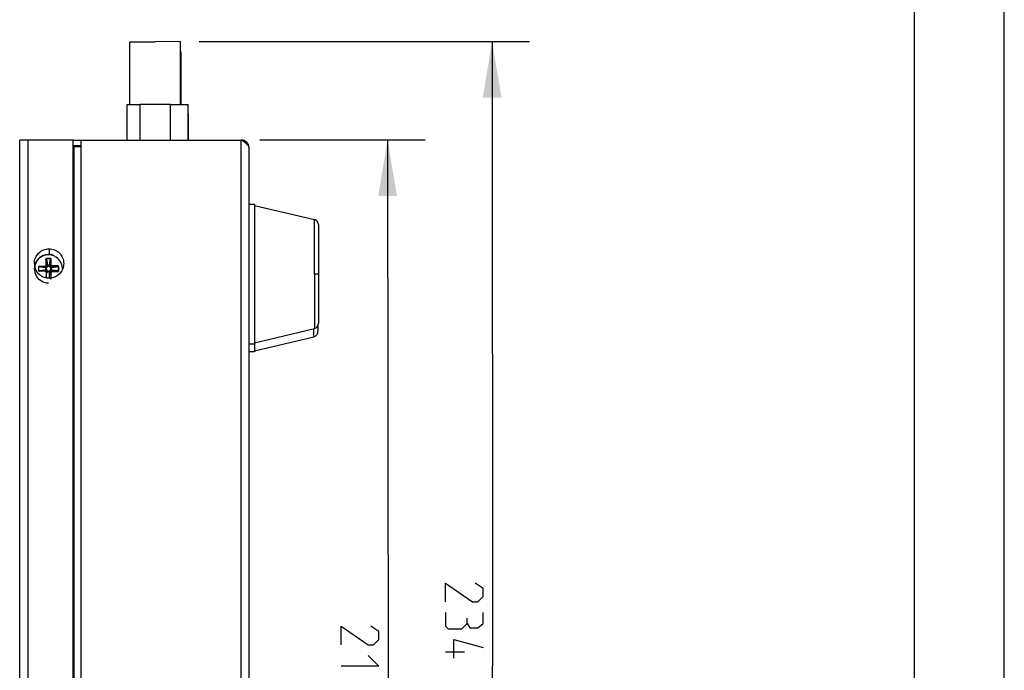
# Model space of a CAD drawing. Header units: inches. Extents: x 0 to 17, y 0 to 11.
# Tile 15 of 17: x 13.7 to 17, y 5.9 to 8.1. Entities that reach past the tile are written whole.
import ezdxf

# ---------------------------------------------------------------- set-up
doc = ezdxf.new("R2010")
doc.units = ezdxf.units.IN
doc.header["$LTSCALE"] = 0.935
doc.header["$MEASUREMENT"] = 0
doc.layers.get('0').update_dxf_attribs({"linetype": 'CONTINUOUS'})
doc.styles.add('TEXTSTYLE_2', font='txt', dxfattribs={"width": 0.8})
doc.dimstyles.new('DIMSTYLE_2', dxfattribs={"dimtxt": 0.125, "dimasz": 0.1875, "dimexe": 0.125, "dimexo": 0.0625, "dimgap": 0.03125, "dimtad": 0, "dimtih": 1, "dimtoh": 1, "dimlfac": 2.222222, "dimzin": 4, "dimdsep": 46, "dimtxsty": 'TEXTSTYLE_2', "dimblk": '_FILLED', "dimblk1": '_FILLED', "dimblk2": '_FILLED', "dimcen": 0.09, "dimazin": 1, "dimtfac": 1, "dimtofl": 0, "dimtmove": 0, "dimatfit": 3, "dimldrblk": '_FILLED', "dimfxl": 1, "dimtolj": 1, "dimtzin": 4, "dimarcsym": 0})

# ---------------------------------------------------------------- blocks, each defined once
blk = doc.blocks.new('_FILLED')
at = {"color": 0, "linetype": 'ByBlock'}
blk.add_solid([(0, 0), (-1, 0.167), (-1, -0.167)], dxfattribs=at)
blk = doc.blocks.new('*D9')
at = {"color": 2, "linetype": 'Continuous', "transparency": 16777216}
for p, q in [((14.3191, 7.981), (15.4192, 7.9818)), ((15.2942, 7.9817), (15.2957, 5.9007)), ((15.2972, 3.8197), (15.2957, 5.9007)), ((14.383, 3.8191), (15.4222, 3.8198))]:
    blk.add_line(p, q, dxfattribs=at)
at = {"color": 2, "linetype": 'Continuous', "transparency": 16777216, "xscale": 0.1875, "yscale": 0.1875, "zscale": 0.1875}
for p, rotation in [((15.2942, 7.9817), 90.040518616), ((15.2972, 3.8197), 270.040518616)]:
    blk.add_blockref('_FILLED', p, dxfattribs=dict(at, rotation=rotation))
at = {"color": 2, "linetype": 'Continuous', "transparency": 16777216, "insert": (15.2644, 5.9007), "char_height": 0.125, "width": 0.830357, "attachment_point": 2, "rotation": 270.0405, "line_spacing_factor": 0.9, "style": 'TEXTSTYLE_2'}
blk.add_mtext('{\\ftxt;\\W0.0001;\\H0.0001;\\~}{\\ftxt;\\W4.4285714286;\\H0.125; }{\\ftxt;\\W0.0001;\\H0.0001;\\~}', dxfattribs=at)
blk = doc.blocks.new('*D10')
at = {"color": 2, "linetype": 'Continuous', "transparency": 16777216}
for p, q in [((14.5207, 7.6535), (15.071, 7.6542)), ((14.946, 7.654), (14.9482, 5.7847)), ((14.9505, 3.9153), (14.9482, 5.7847)), ((14.5474, 3.9148), (15.0755, 3.9155))]:
    blk.add_line(p, q, dxfattribs=at)
at = {"color": 2, "linetype": 'Continuous', "transparency": 16777216, "xscale": 0.1875, "yscale": 0.1875, "zscale": 0.1875}
for p, rotation in [((14.946, 7.654), 90.06965270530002), ((14.9505, 3.9153), 270.0696527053)]:
    blk.add_blockref('_FILLED', p, dxfattribs=dict(at, rotation=rotation))
at = {"color": 2, "linetype": 'Continuous', "transparency": 16777216, "insert": (14.917, 5.7846), "char_height": 0.125, "width": 0.75, "attachment_point": 2, "rotation": 270.0697, "line_spacing_factor": 0.9, "style": 'TEXTSTYLE_2'}
blk.add_mtext('{\\ftxt;\\W0.0001;\\H0.0001;\\~}{\\ftxt;\\W4.0;\\H0.125; }{\\ftxt;\\W0.0001;\\H0.0001;\\~}', dxfattribs=at)

msp = doc.modelspace()

# ---------------------------------------------------------------- linework, layer by layer
at = {"color": 7, "linetype": 'Continuous'}
for p, q in [((17, 0), (17, 11)), ((16.7, 10.7), (16.7, 0.3)), ((14.0878, 7.9808), (14.1722, 7.9809)), ((14.0878, 7.7719), (14.0878, 7.9808)), ((14.2566, 7.981), (14.1722, 7.9809)), ((14.2566, 7.7721), (14.2566, 7.981)), ((14.2566, 7.9475), (14.2585, 7.9475)), ((14.2585, 7.7721), (14.2585, 7.9475)), ((14.0789, 7.7719), (14.1215, 7.772)), ((14.0789, 7.653), (14.0789, 7.7719)), ((14.2228, 7.7721), (14.1215, 7.772)), ((14.1215, 7.772), (14.1215, 7.6531)), ((14.2228, 7.6532), (14.2228, 7.7721)), ((14.2228, 7.7721), (14.2566, 7.7721)), ((14.2566, 7.7721), (14.2814, 7.7721)), ((14.2814, 7.6532), (14.2814, 7.7721)), ((14.2814, 7.7403), (14.2832, 7.7403)), ((14.2832, 7.6532), (14.2832, 7.7403)), ((13.7373, 7.6527), (13.7208, 7.6526)), ((13.7475, 7.6527), (13.7286, 7.6526)), ((13.8985, 7.6528), (13.7475, 7.6527)), ((13.8985, 3.9743), (13.8985, 7.6528)), ((13.8985, 7.635), (13.9252, 7.635)), ((14.5027, 7.439), (14.4849, 7.439)), ((14.5027, 7.439), (14.5027, 6.9481)), ((14.5027, 7.4354), (14.7022, 7.3889)), ((14.7022, 7.2071), (14.7022, 7.3889)), ((14.7159, 7.3715), (14.7159, 7.0427)), ((13.8072, 7.2541), (13.809, 7.2541)), ((13.809, 7.2376), (13.809, 7.2541)), ((13.8116, 7.235), (13.809, 7.2541)), ((13.8103, 7.2579), (13.8103, 7.259)), ((13.8231, 7.259), (13.8103, 7.259)), ((13.8103, 7.2579), (13.8134, 7.2361)), ((13.8231, 7.2579), (13.8103, 7.2579)), ((13.8201, 7.2361), (13.8231, 7.2579)), ((13.8244, 7.2541), (13.8218, 7.235)), ((13.8231, 7.259), (13.8231, 7.2579)), ((13.8245, 7.2376), (13.8244, 7.2541)), ((13.8244, 7.2541), (13.8262, 7.2541)), ((13.8262, 7.2376), (13.8262, 7.2541)), ((13.7834, 7.231), (13.7834, 7.2183)), ((13.8053, 7.228), (13.7834, 7.231)), ((13.7834, 7.2183), (13.8053, 7.2213)), ((13.7873, 7.2324), (13.8064, 7.2297)), ((13.8037, 7.2324), (13.7873, 7.2324)), ((13.8064, 7.2196), (13.7873, 7.2169)), ((13.8037, 7.2169), (13.7873, 7.2169)), ((13.8064, 7.2297), (13.8037, 7.2324)), ((13.8037, 7.2169), (13.8064, 7.2196)), ((13.8053, 7.228), (13.8074, 7.2279)), ((13.8067, 7.2214), (13.8053, 7.2213)), ((13.808, 7.2296), (13.8064, 7.2297)), ((13.8064, 7.2196), (13.8079, 7.2197)), ((13.8074, 7.2279), (13.8075, 7.229)), ((13.8074, 7.2228), (13.8074, 7.2279)), ((13.8074, 7.2279), (13.8085, 7.2279)), ((13.8075, 7.229), (13.808, 7.2296)), ((13.808, 7.2296), (13.8085, 7.2279)), ((13.8085, 7.2279), (13.8085, 7.2231)), ((13.809, 7.2376), (13.8116, 7.235)), ((13.8116, 7.2143), (13.809, 7.2117)), ((13.809, 7.1952), (13.8116, 7.2143)), ((13.8116, 7.235), (13.8118, 7.2335)), ((13.8118, 7.2159), (13.8116, 7.2143)), ((13.8118, 7.2159), (13.8134, 7.2164)), ((13.8124, 7.2154), (13.8118, 7.2159)), ((13.8134, 7.2153), (13.8124, 7.2154)), ((13.8135, 7.2347), (13.8134, 7.2361)), ((13.8134, 7.2153), (13.8134, 7.2164)), ((13.8134, 7.2164), (13.8182, 7.2164)), ((13.8186, 7.2153), (13.8134, 7.2153)), ((13.8134, 7.2153), (13.8134, 7.2132)), ((13.8148, 7.234), (13.82, 7.234)), ((13.82, 7.2329), (13.8152, 7.2329)), ((13.8201, 7.2361), (13.82, 7.234)), ((13.82, 7.234), (13.82, 7.2329)), ((13.82, 7.234), (13.821, 7.2339)), ((13.8217, 7.2334), (13.82, 7.2329)), ((13.8201, 7.2132), (13.82, 7.2146)), ((13.821, 7.2339), (13.8217, 7.2334)), ((13.8217, 7.2334), (13.8218, 7.235)), ((13.8218, 7.2143), (13.8217, 7.2158)), ((13.8218, 7.235), (13.8245, 7.2376)), ((13.8218, 7.2143), (13.8245, 7.1953)), ((13.8245, 7.2117), (13.8218, 7.2143)), ((13.8262, 7.2376), (13.8245, 7.2376)), ((13.825, 7.2214), (13.825, 7.2262)), ((13.8261, 7.2214), (13.825, 7.2214)), ((13.8254, 7.2197), (13.825, 7.2214)), ((13.8259, 7.2203), (13.8254, 7.2197)), ((13.8254, 7.2197), (13.8271, 7.2196)), ((13.8271, 7.2298), (13.8256, 7.2296)), ((13.8261, 7.2214), (13.8259, 7.2203)), ((13.8261, 7.2265), (13.8261, 7.2214)), ((13.8282, 7.2213), (13.8261, 7.2214)), ((13.8268, 7.2279), (13.8282, 7.228)), ((13.8297, 7.2324), (13.8271, 7.2298)), ((13.8271, 7.2298), (13.8461, 7.2324)), ((13.8271, 7.2196), (13.8297, 7.2169)), ((13.8461, 7.2169), (13.8271, 7.2196)), ((13.85, 7.231), (13.8282, 7.228)), ((13.8282, 7.2213), (13.85, 7.2183)), ((13.8461, 7.2342), (13.8297, 7.2341)), ((13.8297, 7.2324), (13.8297, 7.2341)), ((13.8297, 7.2324), (13.8461, 7.2324)), ((13.8297, 7.2152), (13.8297, 7.2169)), ((13.8297, 7.2169), (13.8461, 7.2169)), ((13.8297, 7.2152), (13.8461, 7.2152)), ((13.8461, 7.2342), (13.8461, 7.2324)), ((13.8461, 7.2169), (13.8461, 7.2152)), ((13.85, 7.2183), (13.85, 7.231)), ((13.85, 7.231), (13.8511, 7.231)), ((13.8511, 7.2183), (13.85, 7.2183)), ((13.8511, 7.2183), (13.8511, 7.231)), ((13.809, 7.2117), (13.809, 7.1952)), ((13.8134, 7.2132), (13.8132, 7.2118)), ((13.8204, 7.2111), (13.8201, 7.2132)), ((13.8245, 7.2117), (13.8245, 7.1953)), ((13.8245, 7.2117), (13.8262, 7.2117)), ((13.8262, 7.1953), (13.8245, 7.1953)), ((13.8262, 7.1953), (13.8262, 7.2117)), ((14.7022, 7.2071), (14.7022, 7.0253)), ((14.7159, 7.2071), (14.7022, 7.2071)), ((14.5027, 6.9783), (14.7022, 7.0253)), ((14.7006, 6.9982), (14.7006, 7.0249)), ((14.7142, 7.0352), (14.7142, 7.0155)), ((14.5027, 6.9516), (14.7006, 6.9982)), ((14.4849, 6.9747), (14.5027, 6.9747)), ((14.5027, 6.9481), (14.485, 6.9481))]:
    msp.add_line(p, q, dxfattribs=at)
at = {"color": 6, "linetype": 'Continuous'}
for p, q in [((13.7208, 3.9741), (13.7208, 7.6526)), ((13.7475, 7.6527), (13.7475, 3.9741)), ((13.8985, 7.6528), (13.9252, 7.6529)), ((13.9252, 7.6529), (14.4582, 7.6534)), ((13.9252, 3.9743), (13.9252, 7.6529)), ((14.4582, 3.972), (14.4582, 7.6534)), ((14.4596, 7.6526), (14.4582, 7.6534)), ((14.4684, 7.6468), (14.4596, 7.6526)), ((13.8985, 7.6314), (13.9024, 7.6314)), ((13.9024, 3.9743), (13.9024, 7.6314)), ((13.9024, 7.6314), (13.9252, 7.6314)), ((14.4849, 3.9749), (14.4849, 7.6267)), ((13.8186, 7.2911), (13.8186, 7.2733)), ((13.8186, 7.2108), (13.8186, 7.1929))]:
    msp.add_line(p, q, dxfattribs=at)
at = {"color": 2, "linetype": 'Continuous'}
msp.add_line((15.1394, 5.9483), (15.2019, 5.9483), dxfattribs=at)
at = {"color": 7, "linetype": 'Continuous'}
for points in [[(13.7286, 7.6526), (13.7229, 7.6526), (13.7208, 7.6526)], [(14.7159, 7.3715), (14.7154, 7.3756), (14.714, 7.3795), (14.7117, 7.383), (14.7087, 7.3858), (14.7051, 7.3879), (14.7022, 7.3889)], [(14.7022, 7.0253), (14.7051, 7.0263), (14.7087, 7.0283), (14.7117, 7.0312), (14.714, 7.0346), (14.7154, 7.0386), (14.7159, 7.0427)]]:
    msp.add_lwpolyline(points, dxfattribs=at)
at = {"color": 2, "linetype": 'Continuous'}
for points in [[(15.1393, 6.1149), (15.1392, 6.1774), (15.2286, 6.115), (15.2464, 6.115), (15.2643, 6.1329), (15.2643, 6.1596), (15.2375, 6.1775)], [(15.1393, 6.0792), (15.1393, 6.0346), (15.1483, 6.0256), (15.1929, 6.0257), (15.2108, 6.0435), (15.2108, 6.0614)], [(15.2108, 6.0435), (15.2197, 6.0287), (15.2465, 6.0287), (15.2643, 6.0436), (15.2643, 6.0793)], [(14.7918, 5.972), (14.7917, 6.0345), (14.881, 5.9721), (14.8989, 5.9721), (14.9167, 5.99), (14.9167, 6.0168), (14.8899, 6.0346)], [(15.1662, 5.9274), (15.1662, 5.9899), (15.2644, 5.9632)], [(14.8811, 5.9364), (14.9168, 5.9007), (14.7918, 5.9005)]]:
    msp.add_lwpolyline(points, dxfattribs=at)
at = {"color": 7, "linetype": 'Continuous'}
for centre in [(13.8085, 7.2214), (13.8134, 7.2329), (13.82, 7.2164), (13.825, 7.2279)]:
    msp.add_circle(centre, 0.00178, dxfattribs=at)
at = {"color": 6, "linetype": 'Continuous'}
for centre, radius, start, end in [((14.4582, 7.6266), 0.0268, 0.0637, 90), ((13.819, 7.242), 0.0493, 180.0201, 188.2953), ((13.8191, 7.242), 0.0494, 188.2769, 198.7915)]:
    msp.add_arc(centre, radius, start, end, dxfattribs=at)
at = {"color": 7, "linetype": 'Continuous'}
for centre, radius, start, end in [((13.8167, 7.2247), 0.0472, 90.0307, 270.0307), ((13.8167, 7.2247), 0.0462, 0.0307, 180.0307), ((13.8193, 7.2408), 0.0326, 112.1182, 114.065), ((13.8103, 7.2572), 0.00069, 85.2375, 97.843), ((13.8184, 7.2456), 0.0277, 89.6386, 93.9915), ((13.8188, 7.2458), 0.0275, 86.1393, 90.5129), ((13.8231, 7.2572), 0.000691, 82.2212, 94.823), ((13.7841, 7.2311), 0.000691, 172.221, 184.8225), ((13.7841, 7.2182), 0.00069, 175.2368, 187.8443), ((13.8082, 7.2277), 0.00289, 172.1416, 175.1326), ((13.8082, 7.2215), 0.00289, 184.9287, 187.9198), ((13.8136, 7.2332), 0.00289, 94.9294, 97.9198), ((13.8198, 7.2332), 0.00289, 82.1416, 85.1321), ((13.8253, 7.2278), 0.00289, 4.9287, 7.9199), ((13.8253, 7.2216), 0.00289, 352.1416, 355.1329), ((13.8493, 7.2311), 0.00069, 355.237, 7.8443), ((13.8493, 7.2182), 0.000691, 352.221, 4.8223), ((13.8136, 7.2161), 0.00289, 262.1416, 265.1335), ((13.8198, 7.2161), 0.00289, 274.928, 277.9198), ((13.8232, 7.1921), 0.00069, 265.2381, 277.8438)]:
    msp.add_arc(centre, radius, start, end, dxfattribs=at)
at = {"color": 6, "linetype": 'Continuous'}
for points, knots in [([(14.4771, 7.6401), (14.4765, 7.6406), (14.4737, 7.643), (14.4707, 7.6452), (14.4684, 7.6468)], [0, 0, 0, 0, 0.23394, 1, 1, 1, 1]), ([(14.4829, 7.6334), (14.4825, 7.6339), (14.4809, 7.6364), (14.4788, 7.6385), (14.4771, 7.6401)], [0, 0, 0, 0, 0.2273, 1, 1, 1, 1]), ([(14.4849, 7.6267), (14.4849, 7.6284), (14.4843, 7.6307), (14.4832, 7.6328), (14.4829, 7.6334)], [0, 0, 0, 0, 0.731217, 1, 1, 1, 1]), ([(13.7697, 7.242), (13.7697, 7.2483), (13.7722, 7.2612), (13.7831, 7.2775), (13.7993, 7.2885), (13.8122, 7.2911), (13.8186, 7.2911)], [0, 0, 0, 0, 0.24997, 0.499977, 0.749986, 1, 1, 1, 1]), ([(13.8186, 7.2911), (13.8249, 7.2911), (13.8378, 7.2886), (13.854, 7.2776), (13.8649, 7.2613), (13.8674, 7.2485), (13.8674, 7.2421)], [0, 0, 0, 0, 0.249937, 0.499929, 0.749947, 1, 1, 1, 1]), ([(13.8186, 7.1929), (13.8086, 7.1929), (13.7882, 7.1994), (13.7756, 7.2167), (13.7723, 7.2261)], [0, 0, 0, 0, 0.499869, 1, 1, 1, 1]), ([(13.8642, 7.2246), (13.8608, 7.2155), (13.8481, 7.1991), (13.8283, 7.1929), (13.8186, 7.1929)], [0, 0, 0, 0, 0.500048, 1, 1, 1, 1])]:
    msp.add_open_spline(points, degree=3, knots=knots, dxfattribs=at)
at = {"color": 7, "linetype": 'Continuous'}
for points in [[(13.807, 7.271), (13.81, 7.2722), (13.8132, 7.273), (13.8165, 7.2732)], [(13.8207, 7.2732), (13.8255, 7.2729), (13.8304, 7.2713), (13.8345, 7.2688)]]:
    msp.add_open_spline(points, degree=3, dxfattribs=at)
for points, knots in [([(13.8103, 7.259), (13.8101, 7.259), (13.8095, 7.2589), (13.8088, 7.2585), (13.8083, 7.2579), (13.8077, 7.257), (13.8073, 7.2557), (13.8072, 7.2546), (13.8072, 7.2541)], [0, 0, 0, 0, 0.1249, 0.24977, 0.374869, 0.500026, 0.749883, 1, 1, 1, 1]), ([(13.8102, 7.2579), (13.81, 7.2579), (13.8098, 7.2578), (13.8095, 7.2574), (13.8093, 7.2569), (13.8091, 7.2564), (13.809, 7.2558), (13.8089, 7.255), (13.8089, 7.2545), (13.809, 7.2541)], [0, 0, 0, 0, 0.096723, 0.205627, 0.326066, 0.454142, 0.586942, 0.722978, 1, 1, 1, 1]), ([(13.8262, 7.2541), (13.8262, 7.2546), (13.8261, 7.2557), (13.8257, 7.257), (13.8251, 7.2579), (13.8246, 7.2585), (13.8239, 7.2589), (13.8233, 7.259), (13.8231, 7.259)], [0, 0, 0, 0, 0.250263, 0.500221, 0.625401, 0.750462, 0.875315, 1, 1, 1, 1]), ([(13.8244, 7.2541), (13.8245, 7.2545), (13.8245, 7.2551), (13.8244, 7.2558), (13.8243, 7.2564), (13.8241, 7.2569), (13.8239, 7.2574), (13.8236, 7.2578), (13.8234, 7.2579), (13.8232, 7.2579)], [0, 0, 0, 0, 0.276985, 0.413, 0.545774, 0.673835, 0.794292, 0.903245, 1, 1, 1, 1]), ([(13.7873, 7.2324), (13.7869, 7.2324), (13.7863, 7.2324), (13.7855, 7.2323), (13.785, 7.2322), (13.7845, 7.2321), (13.784, 7.2319), (13.7836, 7.2316), (13.7835, 7.2313), (13.7834, 7.2312)], [0, 0, 0, 0, 0.276986, 0.413, 0.545773, 0.673833, 0.794289, 0.903243, 1, 1, 1, 1]), ([(13.7835, 7.2181), (13.7835, 7.218), (13.7836, 7.2177), (13.784, 7.2174), (13.7845, 7.2172), (13.785, 7.2171), (13.7855, 7.217), (13.7863, 7.2169), (13.7869, 7.2169), (13.7873, 7.2169)], [0, 0, 0, 0, 0.096727, 0.205633, 0.326074, 0.45415, 0.586949, 0.722983, 1, 1, 1, 1]), ([(13.8037, 7.2324), (13.8044, 7.2324), (13.8058, 7.2327), (13.8075, 7.2338), (13.8087, 7.2356), (13.809, 7.237), (13.809, 7.2376)], [0, 0, 0, 0, 0.249922, 0.500002, 0.75008, 1, 1, 1, 1]), ([(13.809, 7.2117), (13.809, 7.2123), (13.8087, 7.2137), (13.8075, 7.2155), (13.8058, 7.2166), (13.8044, 7.2169), (13.8037, 7.2169)], [0, 0, 0, 0, 0.249923, 0.500002, 0.75008, 1, 1, 1, 1]), ([(13.8064, 7.2297), (13.8061, 7.2297), (13.8057, 7.2293), (13.8054, 7.2287), (13.8053, 7.2283), (13.8053, 7.2281)], [0, 0, 0, 0, 0.429627, 0.711985, 1, 1, 1, 1]), ([(13.8053, 7.2212), (13.8053, 7.221), (13.8054, 7.2206), (13.8057, 7.22), (13.8061, 7.2196), (13.8064, 7.2196)], [0, 0, 0, 0, 0.288042, 0.570401, 1, 1, 1, 1]), ([(13.8117, 7.233), (13.8115, 7.2326), (13.8112, 7.2318), (13.8103, 7.2308), (13.8093, 7.23), (13.8084, 7.2297), (13.808, 7.2296)], [0, 0, 0, 0, 0.250046, 0.500054, 0.750053, 1, 1, 1, 1]), ([(13.8083, 7.2196), (13.8088, 7.2195), (13.8095, 7.2191), (13.8106, 7.2183), (13.8113, 7.2172), (13.8117, 7.2164), (13.8118, 7.2159)], [0, 0, 0, 0, 0.250046, 0.500055, 0.750054, 1, 1, 1, 1]), ([(13.8085, 7.2279), (13.8089, 7.228), (13.8098, 7.2284), (13.811, 7.2291), (13.812, 7.2301), (13.8126, 7.2309), (13.8128, 7.2313)], [0, 0, 0, 0, 0.249994, 0.499989, 0.750036, 1, 1, 1, 1]), ([(13.8134, 7.2164), (13.8133, 7.2168), (13.813, 7.2177), (13.8122, 7.2189), (13.8113, 7.2199), (13.8105, 7.2205), (13.8101, 7.2207)], [0, 0, 0, 0, 0.249992, 0.499987, 0.75003, 1, 1, 1, 1]), ([(13.8132, 7.2361), (13.813, 7.2361), (13.8127, 7.236), (13.812, 7.2357), (13.8117, 7.2353), (13.8116, 7.235)], [0, 0, 0, 0, 0.288043, 0.57041, 1, 1, 1, 1]), ([(13.8116, 7.2143), (13.8117, 7.214), (13.8121, 7.2136), (13.8127, 7.2133), (13.813, 7.2133), (13.8132, 7.2132)], [0, 0, 0, 0, 0.429645, 0.711993, 1, 1, 1, 1]), ([(13.82, 7.2329), (13.8201, 7.2325), (13.8204, 7.2316), (13.8212, 7.2304), (13.8222, 7.2294), (13.8229, 7.2288), (13.8233, 7.2286)], [0, 0, 0, 0, 0.250024, 0.499997, 0.750048, 1, 1, 1, 1]), ([(13.8218, 7.235), (13.8217, 7.2353), (13.8214, 7.2357), (13.8208, 7.236), (13.8204, 7.2361), (13.8202, 7.2361)], [0, 0, 0, 0, 0.429587, 0.711954, 1, 1, 1, 1]), ([(13.8202, 7.2132), (13.8204, 7.2133), (13.8208, 7.2133), (13.8214, 7.2136), (13.8218, 7.214), (13.8218, 7.2143)], [0, 0, 0, 0, 0.28801, 0.570358, 1, 1, 1, 1]), ([(13.825, 7.2214), (13.8245, 7.2213), (13.8237, 7.2209), (13.8225, 7.2202), (13.8214, 7.2192), (13.8209, 7.2184), (13.8207, 7.218)], [0, 0, 0, 0, 0.249997, 0.49999, 0.750037, 1, 1, 1, 1]), ([(13.8251, 7.2297), (13.8247, 7.2298), (13.8239, 7.2302), (13.8229, 7.2311), (13.8221, 7.2321), (13.8218, 7.2329), (13.8217, 7.2334)], [0, 0, 0, 0, 0.250045, 0.500052, 0.750052, 1, 1, 1, 1]), ([(13.8218, 7.2163), (13.8219, 7.2167), (13.8223, 7.2175), (13.8231, 7.2185), (13.8242, 7.2193), (13.825, 7.2196), (13.8254, 7.2197)], [0, 0, 0, 0, 0.250045, 0.500052, 0.750053, 1, 1, 1, 1]), ([(13.8245, 7.2376), (13.8245, 7.237), (13.8247, 7.2356), (13.8259, 7.2338), (13.8276, 7.2327), (13.829, 7.2324), (13.8297, 7.2324)], [0, 0, 0, 0, 0.24992, 0.499998, 0.750078, 1, 1, 1, 1]), ([(13.8297, 7.2169), (13.829, 7.2169), (13.8277, 7.2166), (13.8259, 7.2155), (13.8247, 7.2137), (13.8245, 7.2124), (13.8245, 7.2117)], [0, 0, 0, 0, 0.249921, 0.499999, 0.750077, 1, 1, 1, 1]), ([(13.8297, 7.2341), (13.8292, 7.2341), (13.8285, 7.2343), (13.8277, 7.2347), (13.8272, 7.2352), (13.8268, 7.2357), (13.8264, 7.2363), (13.8262, 7.237), (13.8262, 7.2374), (13.8262, 7.2376)], [0, 0, 0, 0, 0.249149, 0.37422, 0.499399, 0.624546, 0.749713, 0.874836, 1, 1, 1, 1]), ([(13.8262, 7.2117), (13.8262, 7.2121), (13.8263, 7.2128), (13.8268, 7.2136), (13.8272, 7.2142), (13.8278, 7.2146), (13.8284, 7.2149), (13.829, 7.2151), (13.8295, 7.2152), (13.8297, 7.2152)], [0, 0, 0, 0, 0.249149, 0.37422, 0.499399, 0.624546, 0.749713, 0.874836, 1, 1, 1, 1]), ([(13.8281, 7.2282), (13.8281, 7.2283), (13.828, 7.2287), (13.8277, 7.2293), (13.8273, 7.2297), (13.8271, 7.2298)], [0, 0, 0, 0, 0.288011, 0.570368, 1, 1, 1, 1]), ([(13.8271, 7.2196), (13.8274, 7.2196), (13.8277, 7.22), (13.828, 7.2206), (13.8281, 7.221), (13.8281, 7.2212)], [0, 0, 0, 0, 0.429605, 0.711962, 1, 1, 1, 1]), ([(13.8511, 7.231), (13.8511, 7.2313), (13.851, 7.2319), (13.8506, 7.2326), (13.85, 7.2331), (13.849, 7.2337), (13.8477, 7.2341), (13.8467, 7.2342), (13.8461, 7.2342)], [0, 0, 0, 0, 0.1249, 0.24977, 0.374869, 0.500026, 0.749883, 1, 1, 1, 1]), ([(13.85, 7.2312), (13.85, 7.2313), (13.8498, 7.2316), (13.8495, 7.2319), (13.849, 7.2321), (13.8485, 7.2323), (13.8479, 7.2324), (13.8471, 7.2324), (13.8465, 7.2324), (13.8461, 7.2324)], [0, 0, 0, 0, 0.096727, 0.205631, 0.326069, 0.454144, 0.586943, 0.722979, 1, 1, 1, 1]), ([(13.8461, 7.2152), (13.8467, 7.2152), (13.8477, 7.2153), (13.849, 7.2157), (13.85, 7.2162), (13.8506, 7.2168), (13.851, 7.2175), (13.8511, 7.218), (13.8511, 7.2183)], [0, 0, 0, 0, 0.250263, 0.500221, 0.625401, 0.750462, 0.875315, 1, 1, 1, 1]), ([(13.8461, 7.2169), (13.8465, 7.2169), (13.8471, 7.2169), (13.8479, 7.217), (13.8485, 7.2171), (13.849, 7.2172), (13.8495, 7.2174), (13.8498, 7.2177), (13.85, 7.218), (13.85, 7.2182)], [0, 0, 0, 0, 0.27698, 0.412993, 0.545765, 0.673826, 0.794285, 0.903241, 1, 1, 1, 1]), ([(13.8231, 7.1903), (13.8234, 7.1903), (13.8239, 7.1904), (13.8246, 7.1908), (13.8252, 7.1914), (13.8257, 7.1923), (13.8261, 7.1936), (13.8262, 7.1947), (13.8262, 7.1953)], [0, 0, 0, 0, 0.1249, 0.24977, 0.374869, 0.500026, 0.749883, 1, 1, 1, 1]), ([(13.8233, 7.1914), (13.8234, 7.1914), (13.8237, 7.1915), (13.824, 7.1919), (13.8242, 7.1924), (13.8243, 7.1929), (13.8244, 7.1935), (13.8245, 7.1943), (13.8245, 7.1949), (13.8245, 7.1953)], [0, 0, 0, 0, 0.09673, 0.205638, 0.326077, 0.454153, 0.58695, 0.722984, 1, 1, 1, 1]), ([(14.7006, 6.9982), (14.7024, 6.9987), (14.7061, 7.0002), (14.7106, 7.0043), (14.7135, 7.0096), (14.7142, 7.0136), (14.7142, 7.0155)], [0, 0, 0, 0, 0.242305, 0.499327, 0.756747, 1, 1, 1, 1])]:
    msp.add_open_spline(points, degree=3, knots=knots, dxfattribs=at)
at = {"color": 6, "linetype": 'Continuous'}
msp.add_open_spline([(13.8674, 7.2421), (13.8674, 7.2361), (13.8663, 7.2301), (13.8642, 7.2246)], degree=3, dxfattribs=at)

# ---------------------------------------------------------------- dimensions: what is measured, and where the dimension line sits
at = {"color": 2, "linetype": 'Continuous'}
for base, p1, p2, angle, text, picture, middle in [((15.2972, 3.8197), (14.2566, 7.981), (14.3205, 3.8191), 270.0405, '{\\ftxt;\\W0.0001;\\H0.0001;\\~}{\\ftxt;\\W4.4285714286;\\H0.125; }{\\ftxt;\\W0.0001;\\H0.0001;\\~}', '*D9', (15.2957, 5.9186)), ((14.946, 7.654), (14.4849, 3.9147), (14.4582, 7.6534), 90.0697, '{\\ftxt;\\W0.0001;\\H0.0001;\\~}{\\ftxt;\\W4.0;\\H0.125; }{\\ftxt;\\W0.0001;\\H0.0001;\\~}', '*D10', (14.9482, 5.8025))]:
    dim = msp.add_linear_dim(base=base, p1=p1, p2=p2, angle=angle, text=text, dimstyle='DIMSTYLE_2', override={"dimtad": 4, "dimtih": 0, "dimtoh": 0}, dxfattribs=at)
    dim.commit()
    dim.dimension.update_dxf_attribs({"geometry": picture, "text_midpoint": middle, "dimtype": 160})

doc.saveas('drawing.dxf')
